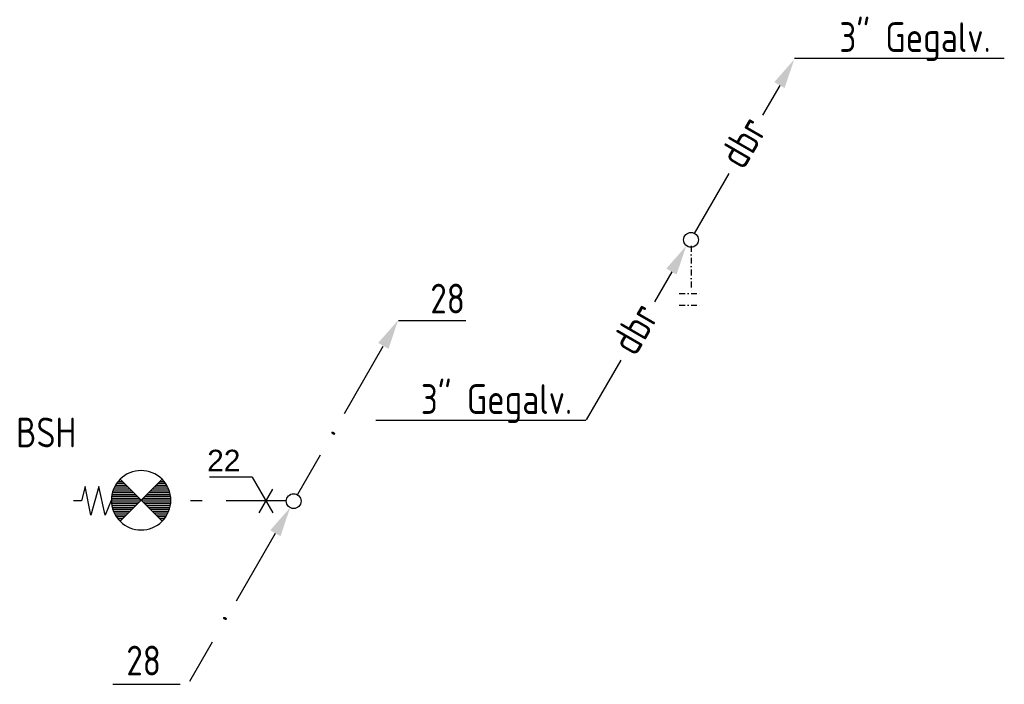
# Model space of a CAD drawing. Extents: x -329828 to 339781, y -55429 to 69176.
# Tile 133 of 140: x 253186 to 257328, y -16305 to -13510. Entities that reach past the tile are written whole.
import ezdxf
from ezdxf.enums import TextEntityAlignment as Align

# ---------------------------------------------------------------- set-up
doc = ezdxf.new("R2010")
doc.units = 0
doc.header["$LTSCALE"] = 50
doc.linetypes.add('2322109', pattern=[10, 5, -2, 1, -2])
doc.linetypes.add('DASHDOT', pattern=[1, 0.5, -0.25, 0, -0.25])
doc.layers.get('0').update_dxf_attribs({"linetype": 'CONTINUOUS'})
for name, color, linetype in [('52AF', 6, 'CONTINUOUS'), ('53WA', 3, 'DASHDOT'), ('WL531---', 160, 'CONTINUOUS'), ('WM531---', 1, 'CONTINUOUS')]:
    doc.layers.add(name, color=color, linetype=linetype)
doc.styles.add('BURO-018', font='ARIAL.TTF', dxfattribs={"height": 90})
doc.styles.add('ISO25', font='ISO', dxfattribs={"width": 0.9, "height": 125})

# ---------------------------------------------------------------- blocks, each defined once
blk = doc.blocks.new('*U1269', base_point=(39003.6, 20369.1, 2700))
at = {"color": 0, "linetype": 'Continuous'}
for p, q in [((38945.9, 20469.1, 2700), (38766.3, 20469.1, 2700)), ((38945.9, 20469.1, 2700), (39032.5, 20319.1, 2700)), ((38974.7, 20319.1, 2700), (39032.5, 20419.1, 2700))]:
    blk.add_line(p, q, dxfattribs=at)
at = {"color": 0, "linetype": 'Continuous', "style": 'BURO-018'}
blk.add_text('22', height=90, dxfattribs=at).set_placement((38895.9, 20494.1, 2700), align=Align.RIGHT)
blk = doc.blocks.new('*X1342')
at = {"color": 0}
for p, q in [((32.74, 66.88), (33.12, 66.88)), ((46.88, 66.88), (47.26, 66.88)), ((30.5, 63.12), (36.88, 63.12)), ((30.73, 63.75), (36.25, 63.75)), ((31.01, 64.38), (35.62, 64.38)), ((31.34, 65), (35, 65)), ((31.73, 65.62), (34.38, 65.62)), ((32.19, 66.25), (33.75, 66.25)), ((43.12, 63.12), (49.5, 63.12)), ((43.75, 63.75), (49.27, 63.75)), ((44.38, 64.38), (48.99, 64.38)), ((45, 65), (48.66, 65)), ((45.62, 65.62), (48.27, 65.62)), ((46.25, 66.25), (47.81, 66.25)), ((30, 60), (40, 60)), ((30.02, 60.62), (39.38, 60.62)), ((30.08, 61.25), (38.75, 61.25)), ((30.18, 61.88), (38.12, 61.88)), ((30.32, 62.5), (37.5, 62.5)), ((40, 60), (50, 60)), ((40.62, 60.62), (49.98, 60.62)), ((41.25, 61.25), (49.92, 61.25)), ((41.88, 61.88), (49.82, 61.88)), ((42.5, 62.5), (49.68, 62.5)), ((30.02, 59.38), (39.38, 59.38)), ((30.08, 58.75), (38.75, 58.75)), ((30.18, 58.12), (38.12, 58.12)), ((30.32, 57.5), (37.5, 57.5)), ((30.5, 56.88), (36.88, 56.88)), ((40.62, 59.38), (49.98, 59.38)), ((41.25, 58.75), (49.92, 58.75)), ((41.88, 58.12), (49.82, 58.12)), ((42.5, 57.5), (49.68, 57.5)), ((43.12, 56.88), (49.5, 56.88)), ((30.73, 56.25), (36.25, 56.25)), ((31.01, 55.62), (35.62, 55.62)), ((31.34, 55), (35, 55)), ((31.73, 54.38), (34.38, 54.38)), ((32.19, 53.75), (33.75, 53.75)), ((32.74, 53.12), (33.12, 53.12)), ((43.75, 56.25), (49.27, 56.25)), ((44.38, 55.62), (48.99, 55.62)), ((45, 55), (48.66, 55)), ((45.62, 54.38), (48.27, 54.38)), ((46.25, 53.75), (47.81, 53.75)), ((46.88, 53.12), (47.26, 53.12))]:
    blk.add_line(p, q, dxfattribs=at)
blk = doc.blocks.new('BSLH')
at = {"color": 2, "linetype": 'Continuous'}
for p, q in [((1.768, -1.768), (-1.768, 1.768)), ((-1.768, -1.768), (1.768, 1.768)), ((2.513, 0.021), (3.032, 1.249)), ((3.032, 1.249), (3.566, -1.156)), ((3.566, -1.156), (4.224, 1.249)), ((4.224, 1.249), (4.712, -1.156)), ((4.712, -1.156), (5.008, 0.037)), ((5.008, 0.037), (5.693, 0.037))]:
    blk.add_line(p, q, dxfattribs=at)
for start, end in [(45, 135), (135, 225), (315, 45), (225, 315)]:
    blk.add_arc((0, 0), 2.5, start, end, dxfattribs=at)
at = {"color": 2, "linetype": 'Continuous', "xscale": 0.25, "yscale": 0.25, "zscale": 0.25}
blk.add_blockref('*X1342', (-10, -15), dxfattribs=at)
blk = doc.blocks.new('KW')
at = {"layer": '53WA', "color": 2, "linetype": 'Continuous'}
for p, q in [((213.5, 368), (377.4, 651.8)), ((18, 29.3), (113.4, 194.6)), ((-240.6, -418.7), (-76.8, -134.9)), ((-436.1, -757.4), (-340.7, -592.1))]:
    blk.add_line(p, q, dxfattribs=at)
blk.add_circle((0, 0), 31.2, dxfattribs=at)
for points in [[(355.8, 665.6), (399.1, 640.6), (439.9, 761.3)], [(-98.4, -122.4), (-55.1, -147.4), (-14.3, -26.6)]]:
    blk.add_solid(points, dxfattribs=at)
at = {"layer": '53WA', "color": 2, "linetype": 'Continuous', "style": 'ISO25', "width": 0.9}
for p in [(166.9, 268.4), (-288.6, -510.5)]:
    blk.add_text('.', height=125, rotation=60, dxfattribs=at).set_placement(p)
blk = doc.blocks.new('DBR', base_point=(29632.2, 10126.7))
at = {"layer": '53WA', "color": 2, "linetype": 'Continuous'}
for p, q in [((30005.5, 10776.2), (29932.9, 10650.6)), ((29791.3, 10405.2), (29646.1, 10153.8)), ((29551.2, 9992.1), (29478.6, 9866.5)), ((29337, 9621.1), (29191.8, 9369.6))]:
    blk.add_line(p, q, dxfattribs=at)
blk.add_circle((29632.2, 10126.7), 31.2, dxfattribs=at)
for points in [[(29982.5, 10790), (30025.8, 10765), (30066.6, 10885.7)], [(29528.2, 10005.8), (29571.5, 9980.8), (29612.3, 10101.6)]]:
    blk.add_solid(points, dxfattribs=at)
at = {"layer": '53WA', "color": 1, "linetype": 'Continuous', "style": 'ISO25', "width": 0.9}
for p in [(29852.8, 10416.4), (29398.5, 9632.3)]:
    blk.add_text('dbr', height=125, rotation=60, dxfattribs=at).set_placement(p)

msp = doc.modelspace()

# ---------------------------------------------------------------- linework, layer by layer
at = {"layer": '53WA', "color": 1, "linetype": 'Continuous'}
for p, q in [((257328, -13673.4), (256444.8, -13673.4)), ((254779.9, -14775.4), (255062.4, -14775.4)), ((255567.5, -15195.7), (254684.3, -15195.7)), ((253578.4, -16305.3), (253860.9, -16305.3))]:
    msp.add_line(p, q, dxfattribs=at)
at = {"layer": '53WA', "color": 2, "linetype": 'DASHDOT'}
for p, q in [((256010.1, -14461.1), (256010.1, -14661.1)), ((255960.1, -14661.1), (256060.1, -14661.1)), ((255960.1, -14711.1), (256060.1, -14711.1))]:
    msp.add_line(p, q, dxfattribs=at)
at = {"layer": 'WL531---', "linetype": '2322109'}
msp.add_line((254304.1, -15534, 2700), (253854.2, -15534, 2700), dxfattribs=at)

# ---------------------------------------------------------------- block references
at = {"layer": '53WA', "color": 2, "linetype": 'DASHDOT'}
for name, p in [('DBR', (256010.1, -14436.1)), ('KW', (254338.5, -15535.1))]:
    msp.add_blockref(name, p, dxfattribs=at)
at = {"layer": '53WA', "color": 2, "linetype": 'DASHDOT', "xscale": 50, "yscale": 50, "zscale": 50, "rotation": 180}
msp.add_blockref('BSLH', (253697, -15531.4), dxfattribs=at)
at = {"layer": 'WM531---', "linetype": '2322109'}
msp.add_blockref('*U1269', (254222.4, -15534, 2700), dxfattribs=at)

# ---------------------------------------------------------------- texts
at = {"layer": '52AF', "color": 2, "linetype": 'Continuous', "style": 'ISO25', "width": 0.9}
msp.add_text('BSH', height=125, dxfattribs=at).set_placement((253170.8, -15308.6))
at = {"layer": '53WA', "color": 2, "linetype": 'Continuous', "style": 'ISO25', "width": 0.9}
for p in [(257270.6, -13646), (255510.1, -15168.3)]:
    msp.add_text('3" Gegalv.', height=125, dxfattribs=at).set_placement(p, align=Align.RIGHT)
for p in [(254913.7, -14745.7), (253635, -16268)]:
    msp.add_text('28', height=125, dxfattribs=at).set_placement(p)

doc.saveas('drawing.dxf')
